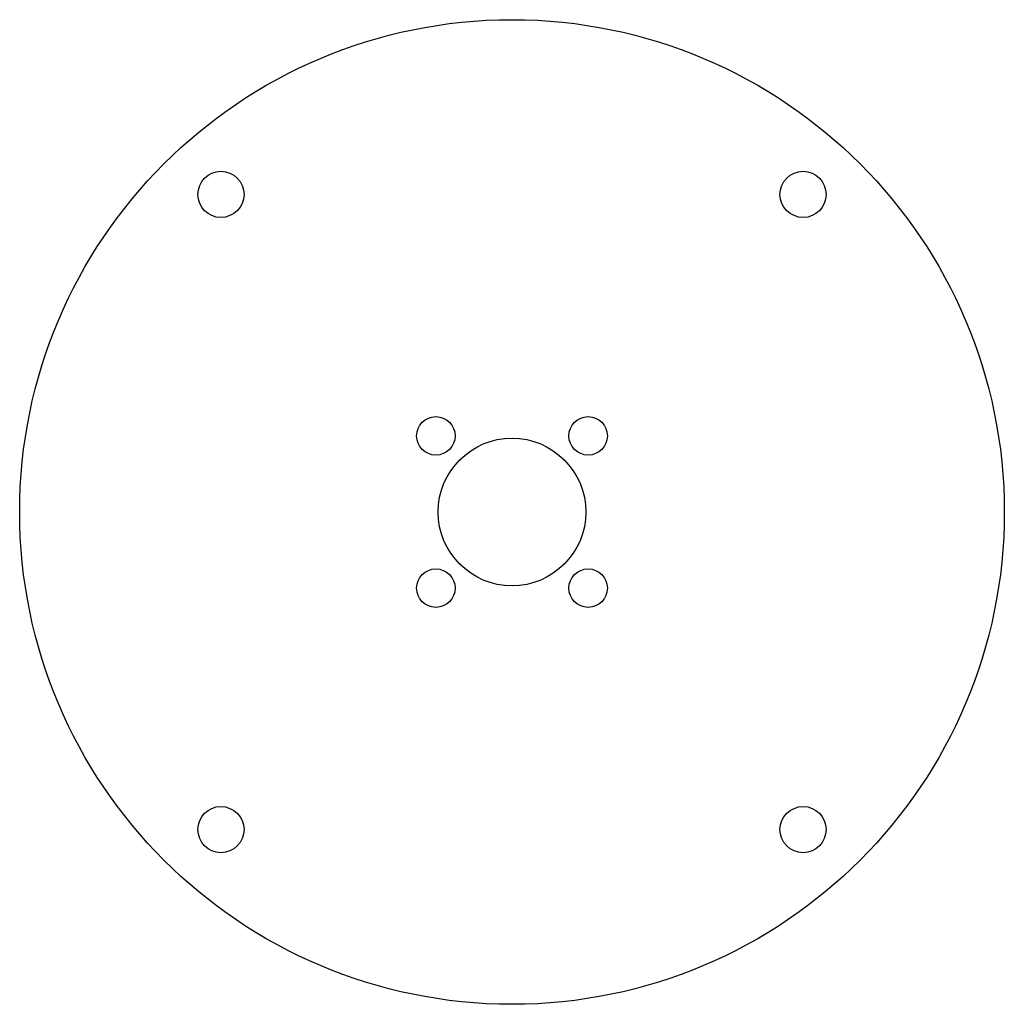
# Model space of a CAD drawing. Header units: millimetres. Extents: x -32 to 32, y -32 to 32.
import ezdxf

# ---------------------------------------------------------------- set-up
doc = ezdxf.new("R2010")
doc.units = ezdxf.units.MM

msp = doc.modelspace()

# ---------------------------------------------------------------- linework, layer by layer
at = {"color": 7, "linetype": 'Continuous', "lineweight": 25}
for centre, radius in [((0, 0), 32), ((-18.917, 20.644), 1.5), ((18.917, 20.644), 1.5), ((-4.95, 4.95), 1.25), ((4.95, 4.95), 1.25), ((0, 0), 4.8), ((-4.95, -4.95), 1.25), ((4.95, -4.95), 1.25), ((-18.917, -20.644), 1.5), ((18.917, -20.644), 1.5)]:
    msp.add_circle(centre, radius, dxfattribs=at)

doc.saveas('drawing.dxf')
